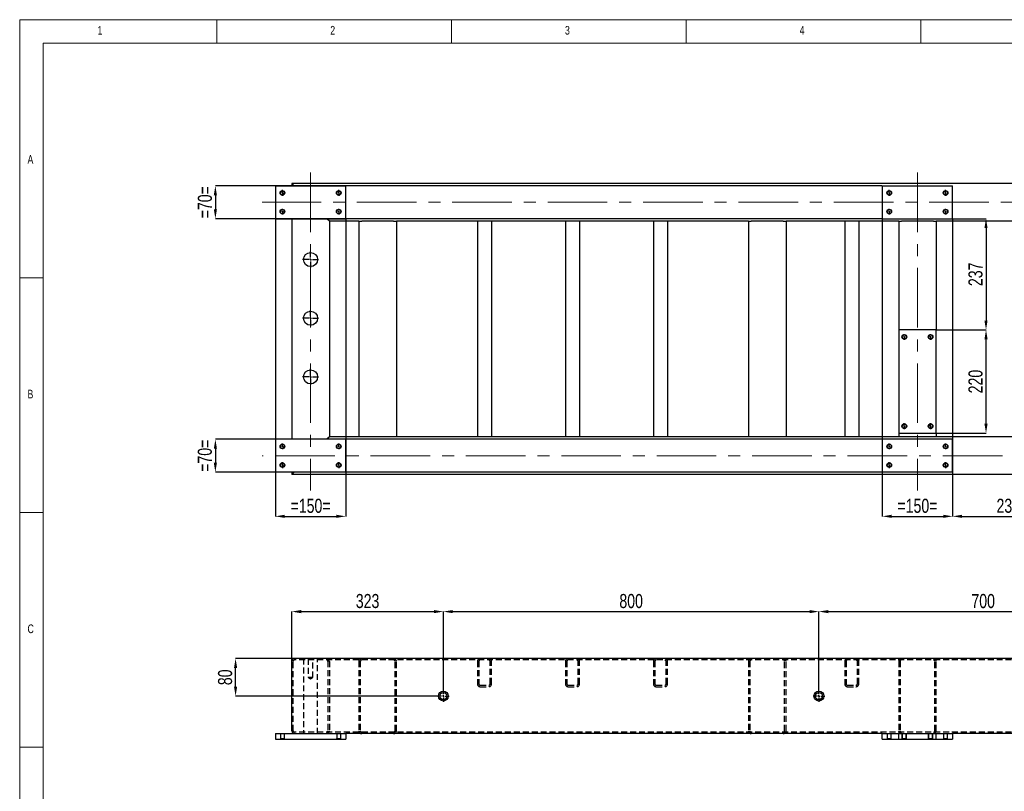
# Model space of a CAD drawing. Header units: millimetres. Extents: x 5 to 589, y 5 to 415.
# Tile 5 of 10: x 5 to 215, y 251 to 415. Entities that reach past the tile are written whole.
import ezdxf

# ---------------------------------------------------------------- set-up
doc = ezdxf.new("R2010")
doc.units = ezdxf.units.MM
doc.header["$PDSIZE"] = -1
doc.linetypes.add('CENTERX2', pattern=[20.32, 12.7, -2.54, 2.54, -2.54])
doc.linetypes.add('HIDDEN', pattern=[1.905, 1.27, -0.635])
for name, color, linetype in [('COTES', 1, 'Continuous'), ('NOTES', 6, 'Continuous'), ('TRAIT-FINS', 9, 'Continuous'), ('TRAIT-MIXTES', 3, 'CENTERX2'), ('TRAIT-TIRET', 2, 'HIDDEN')]:
    doc.layers.add(name, color=color, linetype=linetype)
doc.layers.add('TRAIT-FORT', color=4, linetype='Continuous', lineweight=25)
doc.styles.add('SLDTEXTSTYLE0', font='TXT', dxfattribs={"width": 0.75})
doc.dimstyles.new('SLDDIMSTYLE0', dxfattribs={"dimtxt": 3, "dimasz": 2, "dimexe": 0, "dimexo": 0.0625, "dimgap": 0.75, "dimtad": 1, "dimdec": 0, "dimlfac": 10, "dimrnd": 1e-09, "dimzin": 12, "dimdsep": 46, "dimtxsty": 'SLDTEXTSTYLE0', "dimsah": 1, "dimcen": 0.09, "dimadec": 0, "dimazin": 3, "dimtfac": 1, "dimtdec": 0, "dimtofl": 0, "dimtmove": 0, "dimatfit": 3, "dimfxl": 1, "dimfrac": 2, "dimtolj": 1, "dimtzin": 12, "dimarcsym": 0})
doc.dimstyles.new('SLDDIMSTYLE1', dxfattribs={"dimtxt": 3, "dimasz": 2, "dimexe": 0, "dimexo": 0.0625, "dimgap": 0.75, "dimtad": 1, "dimdec": 0, "dimlfac": 10, "dimrnd": 1e-09, "dimzin": 12, "dimdsep": 46, "dimtxsty": 'SLDTEXTSTYLE0', "dimsah": 1, "dimcen": 0.09, "dimadec": 0, "dimazin": 3, "dimtfac": 1, "dimtdec": 0, "dimtmove": 0, "dimatfit": 0, "dimfxl": 1, "dimfrac": 2, "dimtolj": 1, "dimtzin": 12, "dimarcsym": 0})

# ---------------------------------------------------------------- blocks, each defined once
blk = doc.blocks.new('_D_51')
at = {"layer": 'COTES', "color": 0, "lineweight": -2, "transparency": 16777216}
for p, q in [((63.5, 278.91), (51, 278.91)), ((51, 272.91), (51, 276.91)), ((93.95, 270.91), (51, 270.91))]:
    blk.add_line(p, q, dxfattribs=at)
at = {"layer": 'COTES', "color": 0, "transparency": 16777216}
for points in [[(50.66, 276.91), (51.33, 276.91), (51, 278.91)], [(50.66, 272.91), (51.33, 272.91), (51, 270.91)]]:
    blk.add_solid(points, dxfattribs=at)
at = {"layer": 'Defpoints', "color": 0, "transparency": 16777216}
for p in [(51, 278.91), (63.57, 278.91), (94.02, 270.91)]:
    blk.add_point(p, dxfattribs=at)
at = {"layer": 'COTES', "color": 0, "transparency": 16777216, "insert": (47.25, 274.91), "char_height": 3, "attachment_point": 2, "rotation": 90, "style": 'SLDTEXTSTYLE0'}
blk.add_mtext('\\A1;80', dxfattribs=at)
blk = doc.blocks.new('_D_52')
at = {"layer": 'COTES', "color": 0, "lineweight": -2, "transparency": 16777216}
for p, q in [((62.97, 278.37), (62.97, 288.91)), ((64.97, 288.91), (93.27, 288.91)), ((95.27, 272.22), (95.27, 288.91))]:
    blk.add_line(p, q, dxfattribs=at)
at = {"layer": 'COTES', "color": 0, "transparency": 16777216}
for points in [[(64.97, 289.24), (64.97, 288.57), (62.97, 288.91)], [(93.27, 289.24), (93.27, 288.57), (95.27, 288.91)]]:
    blk.add_solid(points, dxfattribs=at)
at = {"layer": 'Defpoints', "color": 0, "transparency": 16777216}
for p in [(95.27, 288.91), (62.97, 278.31), (95.27, 272.16)]:
    blk.add_point(p, dxfattribs=at)
at = {"layer": 'COTES', "color": 0, "transparency": 16777216, "insert": (79.12, 292.66), "char_height": 3, "attachment_point": 2, "style": 'SLDTEXTSTYLE0'}
blk.add_mtext('\\A1;323', dxfattribs=at)
blk = doc.blocks.new('_D_53')
at = {"layer": 'COTES', "color": 0, "lineweight": -2, "transparency": 16777216}
for p, q in [((95.27, 272.22), (95.27, 288.91)), ((97.27, 288.91), (173.27, 288.91)), ((175.27, 272.22), (175.27, 288.91))]:
    blk.add_line(p, q, dxfattribs=at)
at = {"layer": 'COTES', "color": 0, "transparency": 16777216}
for points in [[(97.27, 289.24), (97.27, 288.57), (95.27, 288.91)], [(173.27, 289.24), (173.27, 288.57), (175.27, 288.91)]]:
    blk.add_solid(points, dxfattribs=at)
at = {"layer": 'Defpoints', "color": 0, "transparency": 16777216}
for p in [(175.27, 288.91), (95.27, 272.16), (175.27, 272.16)]:
    blk.add_point(p, dxfattribs=at)
at = {"layer": 'COTES', "color": 0, "transparency": 16777216, "insert": (135.27, 292.66), "char_height": 3, "attachment_point": 2, "style": 'SLDTEXTSTYLE0'}
blk.add_mtext('\\A1;800', dxfattribs=at)
blk = doc.blocks.new('_D_54')
at = {"layer": 'COTES', "color": 0, "lineweight": -2, "transparency": 16777216}
for p, q in [((175.27, 272.22), (175.27, 288.91)), ((177.27, 288.91), (243.27, 288.91)), ((245.27, 272.22), (245.27, 288.91))]:
    blk.add_line(p, q, dxfattribs=at)
at = {"layer": 'COTES', "color": 0, "transparency": 16777216}
for points in [[(177.27, 289.24), (177.27, 288.57), (175.27, 288.91)], [(243.27, 289.24), (243.27, 288.57), (245.27, 288.91)]]:
    blk.add_solid(points, dxfattribs=at)
at = {"layer": 'Defpoints', "color": 0, "transparency": 16777216}
for p in [(245.27, 288.91), (175.27, 272.16), (245.27, 272.16)]:
    blk.add_point(p, dxfattribs=at)
at = {"layer": 'COTES', "color": 0, "transparency": 16777216, "insert": (210.27, 292.66), "char_height": 3, "attachment_point": 2, "style": 'SLDTEXTSTYLE0'}
blk.add_mtext('\\A1;700', dxfattribs=at)
blk = doc.blocks.new('SW_CENTERMARKSYMBOL_21')
at = {"layer": 'TRAIT-MIXTES', "color": 0}
for p, q in [((-0.4, 0), (-1.25, 0)), ((0, 0), (-0.2, 0)), ((0, 0.4), (0, 1.25)), ((0, 0), (0, 0.2)), ((0, 0), (0, -0.2)), ((0, 0), (0.2, 0)), ((0.4, 0), (1.25, 0)), ((0, -0.4), (0, -1.25))]:
    blk.add_line(p, q, dxfattribs=at)
blk = doc.blocks.new('SW_CENTERMARKSYMBOL_24')
at = {"layer": 'TRAIT-MIXTES', "color": 0}
for p, q in [((-0.4, 0), (-1.25, 0)), ((0, 0), (-0.2, 0)), ((0, 0.4), (0, 1.25)), ((0, 0), (0, 0.2)), ((0, 0), (0, -0.2)), ((0, 0), (0.2, 0)), ((0.4, 0), (1.25, 0)), ((0, -0.4), (0, -1.25))]:
    blk.add_line(p, q, dxfattribs=at)
blk = doc.blocks.new('_D_57')
at = {"layer": 'COTES', "color": 0, "lineweight": -2, "transparency": 16777216}
for p, q in [((188.7, 379.61), (46.69, 379.61)), ((46.69, 377.61), (46.69, 374.61)), ((188.7, 372.61), (46.69, 372.61))]:
    blk.add_line(p, q, dxfattribs=at)
at = {"layer": 'COTES', "color": 0, "transparency": 16777216}
for points in [[(46.36, 377.61), (47.02, 377.61), (46.69, 379.61)], [(46.36, 374.61), (47.02, 374.61), (46.69, 372.61)]]:
    blk.add_solid(points, dxfattribs=at)
at = {"layer": 'Defpoints', "color": 0, "transparency": 16777216}
for p in [(188.77, 379.61), (46.69, 372.61), (188.77, 372.61)]:
    blk.add_point(p, dxfattribs=at)
at = {"layer": 'COTES', "color": 0, "transparency": 16777216, "insert": (42.94, 376.11), "char_height": 3, "attachment_point": 2, "rotation": 90, "style": 'SLDTEXTSTYLE0'}
blk.add_mtext('\\A1;=70=', dxfattribs=at)
blk = doc.blocks.new('_D_58')
at = {"layer": 'COTES', "color": 0, "lineweight": -2, "transparency": 16777216}
for p, q in [((188.7, 325.61), (46.69, 325.61)), ((46.69, 323.61), (46.69, 320.61)), ((188.7, 318.61), (46.69, 318.61))]:
    blk.add_line(p, q, dxfattribs=at)
at = {"layer": 'COTES', "color": 0, "transparency": 16777216}
for points in [[(46.36, 323.61), (47.02, 323.61), (46.69, 325.61)], [(46.36, 320.61), (47.02, 320.61), (46.69, 318.61)]]:
    blk.add_solid(points, dxfattribs=at)
at = {"layer": 'Defpoints', "color": 0, "transparency": 16777216}
for p in [(188.77, 325.61), (46.69, 318.61), (188.77, 318.61)]:
    blk.add_point(p, dxfattribs=at)
at = {"layer": 'COTES', "color": 0, "transparency": 16777216, "insert": (42.94, 322.11), "char_height": 3, "attachment_point": 2, "rotation": 90, "style": 'SLDTEXTSTYLE0'}
blk.add_mtext('\\A1;=70=', dxfattribs=at)
blk = doc.blocks.new('_D_59')
at = {"layer": 'COTES', "color": 0, "lineweight": -2, "transparency": 16777216}
for p, q in [((200.33, 348.91), (210.88, 348.91)), ((210.88, 328.91), (210.88, 346.91)), ((200.33, 326.91), (210.88, 326.91))]:
    blk.add_line(p, q, dxfattribs=at)
at = {"layer": 'COTES', "color": 0, "transparency": 16777216}
for points in [[(210.54, 346.91), (211.21, 346.91), (210.88, 348.91)], [(210.54, 328.91), (211.21, 328.91), (210.88, 326.91)]]:
    blk.add_solid(points, dxfattribs=at)
at = {"layer": 'Defpoints', "color": 0, "transparency": 16777216}
for p in [(200.27, 348.91), (210.88, 348.91), (200.27, 326.91)]:
    blk.add_point(p, dxfattribs=at)
at = {"layer": 'COTES', "color": 0, "transparency": 16777216, "insert": (207.13, 337.91), "char_height": 3, "attachment_point": 2, "rotation": 90, "style": 'SLDTEXTSTYLE0'}
blk.add_mtext('\\A1;220', dxfattribs=at)
blk = doc.blocks.new('_D_60')
at = {"layer": 'COTES', "color": 0, "lineweight": -2, "transparency": 16777216}
for p, q in [((203.83, 372.61), (210.88, 372.61)), ((210.88, 370.61), (210.88, 350.91)), ((200.33, 348.91), (210.88, 348.91))]:
    blk.add_line(p, q, dxfattribs=at)
at = {"layer": 'COTES', "color": 0, "transparency": 16777216}
for points in [[(210.54, 370.61), (211.21, 370.61), (210.88, 372.61)], [(210.54, 350.91), (211.21, 350.91), (210.88, 348.91)]]:
    blk.add_solid(points, dxfattribs=at)
at = {"layer": 'Defpoints', "color": 0, "transparency": 16777216}
for p in [(203.77, 372.61), (200.27, 348.91), (210.88, 348.91)]:
    blk.add_point(p, dxfattribs=at)
at = {"layer": 'COTES', "color": 0, "transparency": 16777216, "insert": (207.13, 360.76), "char_height": 3, "attachment_point": 2, "rotation": 90, "style": 'SLDTEXTSTYLE0'}
blk.add_mtext('\\A1;237', dxfattribs=at)
blk = doc.blocks.new('_D_61')
at = {"layer": 'COTES', "color": 0, "lineweight": -2, "transparency": 16777216}
for p, q in [((59.47, 372.54), (59.47, 309.2)), ((74.47, 372.54), (74.47, 309.2)), ((61.47, 309.2), (72.47, 309.2))]:
    blk.add_line(p, q, dxfattribs=at)
at = {"layer": 'COTES', "color": 0, "transparency": 16777216}
for points in [[(61.47, 309.54), (61.47, 308.87), (59.47, 309.2)], [(72.47, 309.54), (72.47, 308.87), (74.47, 309.2)]]:
    blk.add_solid(points, dxfattribs=at)
at = {"layer": 'Defpoints', "color": 0, "transparency": 16777216}
for p in [(59.47, 372.61), (74.47, 372.61), (74.47, 309.2)]:
    blk.add_point(p, dxfattribs=at)
at = {"layer": 'COTES', "color": 0, "transparency": 16777216, "insert": (66.97, 312.95), "char_height": 3, "attachment_point": 2, "style": 'SLDTEXTSTYLE0'}
blk.add_mtext('\\A1;=150=', dxfattribs=at)
blk = doc.blocks.new('_D_62')
at = {"layer": 'COTES', "color": 0, "lineweight": -2, "transparency": 16777216}
for p, q in [((188.77, 372.54), (188.77, 309.2)), ((203.77, 372.54), (203.77, 309.2)), ((190.77, 309.2), (201.77, 309.2))]:
    blk.add_line(p, q, dxfattribs=at)
at = {"layer": 'COTES', "color": 0, "transparency": 16777216}
for points in [[(190.77, 309.54), (190.77, 308.87), (188.77, 309.2)], [(201.77, 309.54), (201.77, 308.87), (203.77, 309.2)]]:
    blk.add_solid(points, dxfattribs=at)
at = {"layer": 'Defpoints', "color": 0, "transparency": 16777216}
for p in [(188.77, 372.61), (203.77, 372.61), (203.77, 309.2)]:
    blk.add_point(p, dxfattribs=at)
at = {"layer": 'COTES', "color": 0, "transparency": 16777216, "insert": (196.27, 312.95), "char_height": 3, "attachment_point": 2, "style": 'SLDTEXTSTYLE0'}
blk.add_mtext('\\A1;=150=', dxfattribs=at)
blk = doc.blocks.new('_D_66')
at = {"layer": 'COTES', "color": 0, "lineweight": -2, "transparency": 16777216}
for p, q in [((203.77, 318.54), (203.77, 309.2)), ((227.47, 318.54), (227.47, 309.2)), ((205.77, 309.2), (225.47, 309.2))]:
    blk.add_line(p, q, dxfattribs=at)
at = {"layer": 'COTES', "color": 0, "transparency": 16777216}
for points in [[(205.77, 309.54), (205.77, 308.87), (203.77, 309.2)], [(225.47, 309.54), (225.47, 308.87), (227.47, 309.2)]]:
    blk.add_solid(points, dxfattribs=at)
at = {"layer": 'Defpoints', "color": 0, "transparency": 16777216}
for p in [(203.77, 318.61), (227.47, 318.61), (227.47, 309.2)]:
    blk.add_point(p, dxfattribs=at)
at = {"layer": 'COTES', "color": 0, "transparency": 16777216, "insert": (215.62, 312.95), "char_height": 3, "attachment_point": 2, "style": 'SLDTEXTSTYLE0'}
blk.add_mtext('\\A1;237', dxfattribs=at)
blk = doc.blocks.new('SW_CENTERMARKSYMBOL_25')
at = {"layer": 'TRAIT-MIXTES', "color": 0}
for p, q in [((-0.4, 0), (-0.625, 0)), ((0, 0), (-0.2, 0)), ((0, 0.4), (0, 0.625)), ((0, 0), (0, 0.2)), ((0, 0), (0, -0.2)), ((0, 0), (0.2, 0)), ((0.4, 0), (0.625, 0)), ((0, -0.4), (0, -0.625))]:
    blk.add_line(p, q, dxfattribs=at)
blk = doc.blocks.new('SW_CENTERMARKSYMBOL_26')
at = {"layer": 'TRAIT-MIXTES', "color": 0}
for p, q in [((-0.4, 0), (-0.625, 0)), ((0, 0), (-0.2, 0)), ((0, 0.4), (0, 0.625)), ((0, 0), (0, 0.2)), ((0, 0), (0, -0.2)), ((0, 0), (0.2, 0)), ((0.4, 0), (0.625, 0)), ((0, -0.4), (0, -0.625))]:
    blk.add_line(p, q, dxfattribs=at)
blk = doc.blocks.new('SW_CENTERMARKSYMBOL_27')
at = {"layer": 'TRAIT-MIXTES', "color": 0}
for p, q in [((-0.4, 0), (-0.625, 0)), ((0, 0), (-0.2, 0)), ((0, 0.4), (0, 0.625)), ((0, 0), (0, 0.2)), ((0, 0), (0, -0.2)), ((0, 0), (0.2, 0)), ((0.4, 0), (0.625, 0)), ((0, -0.4), (0, -0.625))]:
    blk.add_line(p, q, dxfattribs=at)
blk = doc.blocks.new('SW_CENTERMARKSYMBOL_28')
at = {"layer": 'TRAIT-MIXTES', "color": 0}
for p, q in [((-0.4, 0), (-0.625, 0)), ((0, 0), (-0.2, 0)), ((0, 0.4), (0, 0.625)), ((0, 0), (0, 0.2)), ((0, 0), (0, -0.2)), ((0, 0), (0.2, 0)), ((0.4, 0), (0.625, 0)), ((0, -0.4), (0, -0.625))]:
    blk.add_line(p, q, dxfattribs=at)
blk = doc.blocks.new('SW_CENTERMARKSYMBOL_35')
at = {"layer": 'TRAIT-MIXTES', "color": 0}
for p, q in [((-0.4, 0), (-1.7, 0)), ((0, 0), (-0.2, 0)), ((0, 0.4), (0, 1.7)), ((0, 0), (0, 0.2)), ((0, 0), (0, -0.2)), ((0, 0), (0.2, 0)), ((0.4, 0), (1.7, 0)), ((0, -0.4), (0, -1.7))]:
    blk.add_line(p, q, dxfattribs=at)
blk = doc.blocks.new('SW_CENTERMARKSYMBOL_36')
at = {"layer": 'TRAIT-MIXTES', "color": 0}
for p, q in [((-0.4, 0), (-0.625, 0)), ((0, 0), (-0.2, 0)), ((0, 0.4), (0, 0.625)), ((0, 0), (0, 0.2)), ((0, 0), (0, -0.2)), ((0, 0), (0.2, 0)), ((0.4, 0), (0.625, 0)), ((0, -0.4), (0, -0.625))]:
    blk.add_line(p, q, dxfattribs=at)
blk = doc.blocks.new('SW_CENTERMARKSYMBOL_37')
at = {"layer": 'TRAIT-MIXTES', "color": 0}
for p, q in [((-0.4, 0), (-0.625, 0)), ((0, 0), (-0.2, 0)), ((0, 0.4), (0, 0.625)), ((0, 0), (0, 0.2)), ((0, 0), (0, -0.2)), ((0, 0), (0.2, 0)), ((0.4, 0), (0.625, 0)), ((0, -0.4), (0, -0.625))]:
    blk.add_line(p, q, dxfattribs=at)
blk = doc.blocks.new('SW_CENTERMARKSYMBOL_38')
at = {"layer": 'TRAIT-MIXTES', "color": 0}
for p, q in [((-0.4, 0), (-0.625, 0)), ((0, 0), (-0.2, 0)), ((0, 0.4), (0, 0.625)), ((0, 0), (0, 0.2)), ((0, 0), (0, -0.2)), ((0, 0), (0.2, 0)), ((0.4, 0), (0.625, 0)), ((0, -0.4), (0, -0.625))]:
    blk.add_line(p, q, dxfattribs=at)
blk = doc.blocks.new('SW_CENTERMARKSYMBOL_39')
at = {"layer": 'TRAIT-MIXTES', "color": 0}
for p, q in [((-0.4, 0), (-0.625, 0)), ((0, 0), (-0.2, 0)), ((0, 0.4), (0, 0.625)), ((0, 0), (0, 0.2)), ((0, 0), (0, -0.2)), ((0, 0), (0.2, 0)), ((0.4, 0), (0.625, 0)), ((0, -0.4), (0, -0.625))]:
    blk.add_line(p, q, dxfattribs=at)
blk = doc.blocks.new('SW_CENTERMARKSYMBOL_40')
at = {"layer": 'TRAIT-MIXTES', "color": 0}
for p, q in [((-0.4, 0), (-0.625, 0)), ((0, 0), (-0.2, 0)), ((0, 0.4), (0, 0.625)), ((0, 0), (0, 0.2)), ((0, 0), (0, -0.2)), ((0, 0), (0.2, 0)), ((0.4, 0), (0.625, 0)), ((0, -0.4), (0, -0.625))]:
    blk.add_line(p, q, dxfattribs=at)
blk = doc.blocks.new('SW_CENTERMARKSYMBOL_41')
at = {"layer": 'TRAIT-MIXTES', "color": 0}
for p, q in [((-0.4, 0), (-0.625, 0)), ((0, 0), (-0.2, 0)), ((0, 0.4), (0, 0.625)), ((0, 0), (0, 0.2)), ((0, 0), (0, -0.2)), ((0, 0), (0.2, 0)), ((0.4, 0), (0.625, 0)), ((0, -0.4), (0, -0.625))]:
    blk.add_line(p, q, dxfattribs=at)
blk = doc.blocks.new('SW_CENTERMARKSYMBOL_42')
at = {"layer": 'TRAIT-MIXTES', "color": 0}
for p, q in [((-0.4, 0), (-0.625, 0)), ((0, 0), (-0.2, 0)), ((0, 0.4), (0, 0.625)), ((0, 0), (0, 0.2)), ((0, 0), (0, -0.2)), ((0, 0), (0.2, 0)), ((0.4, 0), (0.625, 0)), ((0, -0.4), (0, -0.625))]:
    blk.add_line(p, q, dxfattribs=at)
blk = doc.blocks.new('SW_CENTERMARKSYMBOL_43')
at = {"layer": 'TRAIT-MIXTES', "color": 0}
for p, q in [((-0.4, 0), (-0.625, 0)), ((0, 0), (-0.2, 0)), ((0, 0.4), (0, 0.625)), ((0, 0), (0, 0.2)), ((0, 0), (0, -0.2)), ((0, 0), (0.2, 0)), ((0.4, 0), (0.625, 0)), ((0, -0.4), (0, -0.625))]:
    blk.add_line(p, q, dxfattribs=at)
blk = doc.blocks.new('SW_CENTERMARKSYMBOL_46')
at = {"layer": 'TRAIT-MIXTES', "color": 0}
for p, q in [((-0.4, 0), (-1.7, 0)), ((0, 0), (-0.2, 0)), ((0, 0.4), (0, 1.7)), ((0, 0), (0, 0.2)), ((0, 0), (0, -0.2)), ((0, 0), (0.2, 0)), ((0.4, 0), (1.7, 0)), ((0, -0.4), (0, -1.7))]:
    blk.add_line(p, q, dxfattribs=at)
blk = doc.blocks.new('SW_CENTERMARKSYMBOL_47')
at = {"layer": 'TRAIT-MIXTES', "color": 0}
for p, q in [((-0.4, 0), (-1.7, 0)), ((0, 0), (-0.2, 0)), ((0, 0.4), (0, 1.7)), ((0, 0), (0, 0.2)), ((0, 0), (0, -0.2)), ((0, 0), (0.2, 0)), ((0.4, 0), (1.7, 0)), ((0, -0.4), (0, -1.7))]:
    blk.add_line(p, q, dxfattribs=at)
blk = doc.blocks.new('SW_CENTERMARKSYMBOL_49')
at = {"layer": 'TRAIT-MIXTES', "color": 0}
for p, q in [((-0.4, 0), (-0.625, 0)), ((0, 0), (-0.2, 0)), ((0, 0.4), (0, 0.625)), ((0, 0), (0, 0.2)), ((0, 0), (0, -0.2)), ((0, 0), (0.2, 0)), ((0.4, 0), (0.625, 0)), ((0, -0.4), (0, -0.625))]:
    blk.add_line(p, q, dxfattribs=at)
blk = doc.blocks.new('SW_CENTERMARKSYMBOL_50')
at = {"layer": 'TRAIT-MIXTES', "color": 0}
for p, q in [((-0.4, 0), (-0.625, 0)), ((0, 0), (-0.2, 0)), ((0, 0.4), (0, 0.625)), ((0, 0), (0, 0.2)), ((0, 0), (0, -0.2)), ((0, 0), (0.2, 0)), ((0.4, 0), (0.625, 0)), ((0, -0.4), (0, -0.625))]:
    blk.add_line(p, q, dxfattribs=at)
blk = doc.blocks.new('SW_CENTERMARKSYMBOL_51')
at = {"layer": 'TRAIT-MIXTES', "color": 0}
for p, q in [((-0.4, 0), (-0.625, 0)), ((0, 0), (-0.2, 0)), ((0, 0.4), (0, 0.625)), ((0, 0), (0, 0.2)), ((0, 0), (0, -0.2)), ((0, 0), (0.2, 0)), ((0.4, 0), (0.625, 0)), ((0, -0.4), (0, -0.625))]:
    blk.add_line(p, q, dxfattribs=at)
blk = doc.blocks.new('SW_CENTERMARKSYMBOL_52')
at = {"layer": 'TRAIT-MIXTES', "color": 0}
for p, q in [((-0.4, 0), (-0.625, 0)), ((0, 0), (-0.2, 0)), ((0, 0.4), (0, 0.625)), ((0, 0), (0, 0.2)), ((0, 0), (0, -0.2)), ((0, 0), (0.2, 0)), ((0.4, 0), (0.625, 0)), ((0, -0.4), (0, -0.625))]:
    blk.add_line(p, q, dxfattribs=at)
blk = doc.blocks.new('SW_CENTERMARKSYMBOL_55')
at = {"layer": 'TRAIT-MIXTES', "color": 0}
for p, q in [((-0.4, 0), (-0.625, 0)), ((0, 0), (-0.2, 0)), ((0, 0.4), (0, 0.625)), ((0, 0), (0, 0.2)), ((0, 0), (0, -0.2)), ((0, 0), (0.2, 0)), ((0.4, 0), (0.625, 0)), ((0, -0.4), (0, -0.625))]:
    blk.add_line(p, q, dxfattribs=at)
blk = doc.blocks.new('SW_CENTERMARKSYMBOL_56')
at = {"layer": 'TRAIT-MIXTES', "color": 0}
for p, q in [((-0.4, 0), (-0.625, 0)), ((0, 0), (-0.2, 0)), ((0, 0.4), (0, 0.625)), ((0, 0), (0, 0.2)), ((0, 0), (0, -0.2)), ((0, 0), (0.2, 0)), ((0.4, 0), (0.625, 0)), ((0, -0.4), (0, -0.625))]:
    blk.add_line(p, q, dxfattribs=at)
blk = doc.blocks.new('SW_CENTERMARKSYMBOL_57')
at = {"layer": 'TRAIT-MIXTES', "color": 0}
for p, q in [((-0.4, 0), (-0.625, 0)), ((0, 0), (-0.2, 0)), ((0, 0.4), (0, 0.625)), ((0, 0), (0, 0.2)), ((0, 0), (0, -0.2)), ((0, 0), (0.2, 0)), ((0.4, 0), (0.625, 0)), ((0, -0.4), (0, -0.625))]:
    blk.add_line(p, q, dxfattribs=at)
blk = doc.blocks.new('SW_CENTERMARKSYMBOL_58')
at = {"layer": 'TRAIT-MIXTES', "color": 0}
for p, q in [((-0.4, 0), (-0.625, 0)), ((0, 0), (-0.2, 0)), ((0, 0.4), (0, 0.625)), ((0, 0), (0, 0.2)), ((0, 0), (0, -0.2)), ((0, 0), (0.2, 0)), ((0.4, 0), (0.625, 0)), ((0, -0.4), (0, -0.625))]:
    blk.add_line(p, q, dxfattribs=at)

msp = doc.modelspace()

# ---------------------------------------------------------------- linework, layer by layer
at = {"lineweight": 18}
for p, q in [((589, 415), (5, 415)), ((5, 415), (5, 5)), ((47, 410), (47, 415)), ((97, 415), (97, 410)), ((147, 410), (147, 415)), ((197, 415), (197, 410)), ((584, 410), (10, 410)), ((10, 410), (10, 10)), ((10, 360), (5, 360)), ((5, 310), (10, 310)), ((10, 260), (5, 260))]:
    msp.add_line(p, q, dxfattribs=at)
at = {"layer": 'TRAIT-FINS', "lineweight": 18}
for p, q in [((192.97, 261.71), (192.97, 262.91)), ((192.97, 261.71), (192.97, 262.91)), ((193.97, 261.71), (193.97, 262.91)), ((193.97, 261.71), (193.97, 262.91)), ((198.57, 261.71), (198.57, 262.91)), ((198.57, 261.71), (198.57, 262.91)), ((199.57, 261.71), (199.57, 262.91)), ((199.57, 261.71), (199.57, 262.91))]:
    msp.add_line(p, q, dxfattribs=at)
for centre in [(193.47, 347.41), (199.07, 347.41), (193.47, 328.41), (199.07, 328.41)]:
    msp.add_arc(centre, 0.5, 255, 195, dxfattribs=at)
at = {"layer": 'TRAIT-FORT', "lineweight": 25}
for p, q in [((310.27, 380.11), (62.97, 380.11)), ((63.47, 379.61), (62.97, 380.11)), ((62.97, 380.11), (62.97, 379.61)), ((63.47, 379.61), (62.97, 380.11)), ((59.47, 379.61), (74.47, 379.61)), ((59.47, 379.61), (59.47, 372.61)), ((74.47, 372.61), (74.47, 379.61)), ((188.77, 379.61), (203.77, 379.61)), ((188.77, 379.61), (188.77, 372.61)), ((203.77, 372.61), (203.77, 379.61)), ((59.47, 372.61), (74.47, 372.61)), ((62.97, 372.61), (62.97, 325.61)), ((70.97, 372.11), (70.47, 372.61)), ((70.97, 372.11), (70.47, 372.61)), ((77.27, 372.11), (70.97, 372.11)), ((70.97, 372.11), (70.97, 326.11)), ((77.27, 372.11), (77.27, 326.11)), ((77.27, 372.11), (77.87, 372.11)), ((84.67, 372.11), (77.87, 372.11)), ((84.67, 372.11), (85.27, 372.11)), ((160.27, 372.11), (85.27, 372.11)), ((85.27, 372.11), (85.27, 326.11)), ((102.52, 372.11), (102.52, 326.11)), ((105.52, 372.11), (105.52, 326.11)), ((121.27, 372.11), (121.27, 326.11)), ((124.27, 372.11), (124.27, 326.11)), ((140.02, 372.11), (140.02, 326.11)), ((143.02, 372.11), (143.02, 326.11)), ((160.27, 372.11), (160.27, 326.11)), ((160.27, 372.11), (160.87, 372.11)), ((167.67, 372.11), (160.87, 372.11)), ((167.67, 372.11), (168.27, 372.11)), ((192.27, 372.11), (168.27, 372.11)), ((168.27, 372.11), (168.27, 326.11)), ((180.77, 372.11), (180.77, 326.11)), ((183.77, 372.11), (183.77, 326.11)), ((188.77, 372.61), (203.77, 372.61)), ((192.27, 372.11), (192.27, 348.91)), ((192.27, 372.11), (192.87, 372.11)), ((199.67, 372.11), (192.87, 372.11)), ((199.67, 372.11), (200.27, 372.11)), ((200.27, 372.11), (200.27, 348.91)), ((261.27, 372.11), (200.27, 372.11)), ((192.27, 348.91), (192.27, 326.91)), ((200.27, 348.91), (192.27, 348.91)), ((200.27, 326.91), (200.27, 348.91)), ((74.47, 325.61), (59.47, 325.61)), ((59.47, 325.61), (59.47, 318.61)), ((70.97, 326.11), (70.47, 325.61)), ((77.27, 326.11), (70.97, 326.11)), ((74.47, 318.61), (74.47, 325.61)), ((77.87, 326.11), (77.27, 326.11)), ((84.67, 326.11), (77.87, 326.11)), ((85.27, 326.11), (84.67, 326.11)), ((160.27, 326.11), (85.27, 326.11)), ((160.87, 326.11), (160.27, 326.11)), ((167.67, 326.11), (160.87, 326.11)), ((168.27, 326.11), (167.67, 326.11)), ((192.27, 326.11), (168.27, 326.11)), ((203.77, 325.61), (188.77, 325.61)), ((188.77, 325.61), (188.77, 318.61)), ((192.27, 326.91), (200.27, 326.91)), ((192.27, 326.91), (192.27, 326.11)), ((192.87, 326.11), (192.27, 326.11)), ((199.67, 326.11), (192.87, 326.11)), ((200.27, 326.11), (199.67, 326.11)), ((200.27, 326.91), (200.27, 326.11)), ((261.27, 326.11), (200.27, 326.11)), ((203.77, 318.61), (203.77, 325.61)), ((74.47, 318.61), (59.47, 318.61)), ((63.47, 318.61), (62.97, 318.11)), ((62.97, 318.61), (62.97, 318.11)), ((310.27, 318.11), (62.97, 318.11)), ((203.77, 318.61), (188.77, 318.61)), ((62.97, 263.51), (62.97, 278.31)), ((309.67, 278.91), (63.57, 278.91)), ((59.47, 262.91), (74.47, 262.91)), ((59.47, 262.91), (59.47, 261.71)), ((74.47, 262.91), (74.47, 261.71)), ((188.77, 262.91), (74.47, 262.91)), ((188.77, 261.71), (188.77, 262.91)), ((188.77, 262.91), (203.77, 262.91)), ((203.77, 262.91), (203.77, 261.71)), ((227.47, 262.91), (203.77, 262.91)), ((59.47, 261.71), (74.47, 261.71)), ((188.77, 261.71), (203.77, 261.71))]:
    msp.add_line(p, q, dxfattribs=at)
at = {"layer": 'TRAIT-FORT', "lineweight": 18}
msp.add_line((310.27, 380.11), (62.97, 380.11), dxfattribs=at)
at = {"layer": 'TRAIT-FORT', "lineweight": 25}
for centre, radius in [((60.97, 378.11), 0.503), ((60.97, 378.11), 0.425), ((72.97, 378.11), 0.503), ((72.97, 378.11), 0.425), ((190.27, 378.11), 0.503), ((190.27, 378.11), 0.425), ((202.27, 378.11), 0.503), ((202.27, 378.11), 0.425), ((60.97, 374.11), 0.503), ((60.97, 374.11), 0.425), ((72.97, 374.11), 0.503), ((72.97, 374.11), 0.425), ((190.27, 374.11), 0.503), ((190.27, 374.11), 0.425), ((202.27, 374.11), 0.503), ((202.27, 374.11), 0.425), ((66.97, 363.91), 1.5), ((66.97, 351.41), 1.5), ((193.47, 347.41), 0.503), ((193.47, 347.41), 0.425), ((199.07, 347.41), 0.503), ((199.07, 347.41), 0.425), ((66.97, 338.91), 1.5), ((193.47, 328.41), 0.503), ((193.47, 328.41), 0.425), ((199.07, 328.41), 0.503), ((199.07, 328.41), 0.425), ((60.97, 324.11), 0.503), ((60.97, 324.11), 0.425), ((72.97, 324.11), 0.503), ((72.97, 324.11), 0.425), ((190.27, 324.11), 0.503), ((190.27, 324.11), 0.425), ((202.27, 324.11), 0.503), ((202.27, 324.11), 0.425), ((60.97, 320.11), 0.503), ((60.97, 320.11), 0.425), ((72.97, 320.11), 0.503), ((72.97, 320.11), 0.425), ((190.27, 320.11), 0.503), ((190.27, 320.11), 0.425), ((202.27, 320.11), 0.503), ((202.27, 320.11), 0.425), ((95.27, 270.91), 1.05), ((95.27, 270.91), 0.75), ((175.27, 270.91), 1.05), ((175.27, 270.91), 0.75)]:
    msp.add_circle(centre, radius, dxfattribs=at)
for centre, start, end in [((63.57, 278.31), 90, 180), ((63.57, 263.51), 180, 270)]:
    msp.add_arc(centre, 0.6, start, end, dxfattribs=at)
at = {"layer": 'TRAIT-MIXTES', "lineweight": 18}
for p, q in [((66.97, 382.43), (66.97, 314.74)), ((196.27, 382.43), (196.27, 314.74)), ((313.07, 376.11), (56.69, 376.11)), ((315.98, 322.11), (56.69, 322.11))]:
    msp.add_line(p, q, dxfattribs=at)
at = {"layer": 'TRAIT-TIRET'}
for p, q in [((63.27, 263.51), (63.27, 278.31)), ((309.67, 278.61), (63.57, 278.61)), ((65.47, 278.91), (65.47, 278.61)), ((65.47, 278.91), (65.47, 262.91)), ((66.36, 278.91), (66.46, 278.81)), ((66.46, 278.81), (67.48, 278.81)), ((66.46, 278.81), (66.46, 274.91)), ((67.48, 278.81), (67.57, 278.91)), ((67.48, 274.91), (67.48, 278.81)), ((68.47, 278.61), (68.47, 278.91)), ((68.47, 262.91), (68.47, 278.91)), ((70.67, 278.31), (70.67, 263.51)), ((70.97, 278.31), (70.97, 263.51)), ((77.27, 278.31), (77.27, 263.51)), ((77.57, 278.31), (77.57, 263.51)), ((84.97, 263.51), (84.97, 278.31)), ((85.27, 263.51), (85.27, 278.31)), ((102.52, 278.31), (102.52, 273.51)), ((102.82, 278.31), (102.82, 273.51)), ((105.22, 273.51), (105.22, 278.31)), ((105.52, 273.51), (105.52, 278.31)), ((121.27, 278.31), (121.27, 273.51)), ((121.57, 278.31), (121.57, 273.51)), ((123.97, 273.51), (123.97, 278.31)), ((124.27, 273.51), (124.27, 278.31)), ((140.02, 278.31), (140.02, 273.51)), ((140.32, 278.31), (140.32, 273.51)), ((142.72, 273.51), (142.72, 278.31)), ((143.02, 273.51), (143.02, 278.31)), ((160.27, 278.31), (160.27, 263.51)), ((160.57, 278.31), (160.57, 263.51)), ((167.97, 263.51), (167.97, 278.31)), ((168.27, 263.51), (168.27, 278.31)), ((180.77, 278.31), (180.77, 273.51)), ((181.07, 278.31), (181.07, 273.51)), ((183.47, 273.51), (183.47, 278.31)), ((183.77, 273.51), (183.77, 278.31)), ((192.27, 278.31), (192.27, 263.51)), ((192.57, 278.31), (192.57, 263.51)), ((199.97, 263.51), (199.97, 278.31)), ((200.27, 263.51), (200.27, 278.31)), ((66.46, 274.91), (67.48, 274.91)), ((66.46, 274.91), (66.97, 274.6)), ((66.97, 274.6), (67.48, 274.91)), ((103.12, 273.21), (104.92, 273.21)), ((103.12, 272.91), (104.92, 272.91)), ((121.87, 273.21), (123.67, 273.21)), ((121.87, 272.91), (123.67, 272.91)), ((140.62, 273.21), (142.42, 273.21)), ((140.62, 272.91), (142.42, 272.91)), ((181.37, 273.21), (183.17, 273.21)), ((181.37, 272.91), (183.17, 272.91)), ((60.54, 262.91), (60.54, 261.78)), ((61.39, 261.78), (61.39, 262.91)), ((309.67, 263.21), (63.57, 263.21)), ((65.47, 263.21), (65.47, 262.91)), ((68.47, 262.91), (68.47, 263.21)), ((72.54, 262.91), (72.54, 261.78)), ((73.39, 261.78), (73.39, 262.91)), ((189.84, 262.91), (189.84, 261.78)), ((190.69, 261.78), (190.69, 262.91)), ((192.27, 261.71), (192.27, 262.91)), ((193.04, 262.91), (193.04, 261.78)), ((193.89, 261.78), (193.89, 262.91)), ((198.64, 262.91), (198.64, 261.78)), ((199.49, 261.78), (199.49, 262.91)), ((200.27, 261.71), (200.27, 262.91)), ((201.84, 262.91), (201.84, 261.78)), ((202.69, 261.78), (202.69, 262.91)), ((60.54, 261.78), (60.46, 261.71)), ((61.39, 261.78), (60.54, 261.78)), ((61.47, 261.71), (61.39, 261.78)), ((72.54, 261.78), (72.46, 261.71)), ((73.39, 261.78), (72.54, 261.78)), ((73.47, 261.71), (73.39, 261.78)), ((189.84, 261.78), (189.76, 261.71)), ((190.69, 261.78), (189.84, 261.78)), ((190.77, 261.71), (190.69, 261.78)), ((193.04, 261.78), (192.96, 261.71)), ((193.89, 261.78), (193.04, 261.78)), ((193.97, 261.71), (193.89, 261.78)), ((198.64, 261.78), (198.56, 261.71)), ((199.49, 261.78), (198.64, 261.78)), ((199.57, 261.71), (199.49, 261.78)), ((201.84, 261.78), (201.76, 261.71)), ((202.69, 261.78), (201.84, 261.78)), ((202.77, 261.71), (202.69, 261.78))]:
    msp.add_line(p, q, dxfattribs=at)
for centre, radius, start, end in [((63.57, 278.31), 0.3, 90, 180), ((70.37, 278.31), 0.6, 0, 90), ((70.37, 278.31), 0.3, 0, 90), ((77.87, 278.31), 0.6, 90, 180), ((77.87, 278.31), 0.3, 90, 180), ((84.67, 278.31), 0.6, 0, 90), ((84.67, 278.31), 0.3, 0, 90), ((103.12, 278.31), 0.6, 90, 180), ((103.12, 278.31), 0.3, 90, 180), ((104.92, 278.31), 0.6, 0, 90), ((104.92, 278.31), 0.3, 0, 90), ((121.87, 278.31), 0.6, 90, 180), ((121.87, 278.31), 0.3, 90, 180), ((123.67, 278.31), 0.6, 0, 90), ((123.67, 278.31), 0.3, 0, 90), ((140.62, 278.31), 0.6, 90, 180), ((140.62, 278.31), 0.3, 90, 180), ((142.42, 278.31), 0.6, 0, 90), ((142.42, 278.31), 0.3, 0, 90), ((160.87, 278.31), 0.6, 90, 180), ((160.87, 278.31), 0.3, 90, 180), ((167.67, 278.31), 0.6, 0, 90), ((167.67, 278.31), 0.3, 0, 90), ((181.37, 278.31), 0.6, 90, 180), ((181.37, 278.31), 0.3, 90, 180), ((183.17, 278.31), 0.6, 0, 90), ((183.17, 278.31), 0.3, 0, 90), ((192.87, 278.31), 0.6, 90, 180), ((192.87, 278.31), 0.3, 90, 180), ((199.67, 278.31), 0.6, 0, 90), ((199.67, 278.31), 0.3, 0, 90), ((103.12, 273.51), 0.6, 180, 270), ((103.12, 273.51), 0.3, 180, 270), ((104.92, 273.51), 0.6, 270, 0), ((104.92, 273.51), 0.3, 270, 0), ((121.87, 273.51), 0.6, 180, 270), ((121.87, 273.51), 0.3, 180, 270), ((123.67, 273.51), 0.3, 270, 0), ((123.67, 273.51), 0.6, 270, 0), ((140.62, 273.51), 0.6, 180, 270), ((140.62, 273.51), 0.3, 180, 270), ((142.42, 273.51), 0.3, 270, 0), ((142.42, 273.51), 0.6, 270, 0), ((181.37, 273.51), 0.6, 180, 270), ((181.37, 273.51), 0.3, 180, 270), ((183.17, 273.51), 0.3, 270, 0), ((183.17, 273.51), 0.6, 270, 0), ((63.57, 263.51), 0.3, 180, 270), ((70.37, 263.51), 0.6, 270, 0), ((70.37, 263.51), 0.3, 270, 0), ((77.87, 263.51), 0.6, 180, 270), ((77.87, 263.51), 0.3, 180, 270), ((84.67, 263.51), 0.6, 270, 0), ((84.67, 263.51), 0.3, 270, 0), ((160.87, 263.51), 0.6, 180, 270), ((160.87, 263.51), 0.3, 180, 270), ((167.67, 263.51), 0.6, 270, 0), ((167.67, 263.51), 0.3, 270, 0), ((192.87, 263.51), 0.6, 180, 270), ((192.87, 263.51), 0.3, 180, 270), ((199.67, 263.51), 0.6, 270, 0), ((199.67, 263.51), 0.3, 270, 0)]:
    msp.add_arc(centre, radius, start, end, dxfattribs=at)

# ---------------------------------------------------------------- block references
at = {"layer": 'TRAIT-MIXTES'}
for name, p in [('SW_CENTERMARKSYMBOL_39', (60.97, 378.11)), ('SW_CENTERMARKSYMBOL_36', (72.97, 378.11)), ('SW_CENTERMARKSYMBOL_28', (190.27, 378.11)), ('SW_CENTERMARKSYMBOL_25', (202.27, 378.11)), ('SW_CENTERMARKSYMBOL_38', (60.97, 374.11)), ('SW_CENTERMARKSYMBOL_37', (72.97, 374.11)), ('SW_CENTERMARKSYMBOL_27', (190.27, 374.11)), ('SW_CENTERMARKSYMBOL_26', (202.27, 374.11)), ('SW_CENTERMARKSYMBOL_47', (66.97, 363.91)), ('SW_CENTERMARKSYMBOL_46', (66.97, 351.41)), ('SW_CENTERMARKSYMBOL_43', (193.47, 347.41)), ('SW_CENTERMARKSYMBOL_42', (199.07, 347.41)), ('SW_CENTERMARKSYMBOL_35', (66.97, 338.91)), ('SW_CENTERMARKSYMBOL_41', (193.47, 328.41)), ('SW_CENTERMARKSYMBOL_40', (199.07, 328.41)), ('SW_CENTERMARKSYMBOL_52', (60.97, 324.11)), ('SW_CENTERMARKSYMBOL_49', (72.97, 324.11)), ('SW_CENTERMARKSYMBOL_58', (190.27, 324.11)), ('SW_CENTERMARKSYMBOL_55', (202.27, 324.11)), ('SW_CENTERMARKSYMBOL_51', (60.97, 320.11)), ('SW_CENTERMARKSYMBOL_50', (72.97, 320.11)), ('SW_CENTERMARKSYMBOL_57', (190.27, 320.11)), ('SW_CENTERMARKSYMBOL_56', (202.27, 320.11)), ('SW_CENTERMARKSYMBOL_21', (95.27, 270.91)), ('SW_CENTERMARKSYMBOL_24', (175.27, 270.91))]:
    msp.add_blockref(name, p, dxfattribs=at)

# ---------------------------------------------------------------- texts
at = {"layer": 'NOTES', "char_height": 1.85, "attachment_point": 1, "style": 'SLDTEXTSTYLE0'}
for s, insert in [('1', (21.58, 413.67)), ('2', (71.17, 413.67)), ('3', (121.17, 413.67)), ('4', (171.17, 413.67)), ('A', (6.67, 386.17)), ('B', (6.67, 336.17)), ('C', (6.67, 286.17))]:
    msp.add_mtext(s, dxfattribs=dict(at, insert=insert))

# ---------------------------------------------------------------- dimensions: what is measured, and where the dimension line sits
at = {"layer": 'COTES'}
for base, p1, p2, picture, middle in [((46.69, 372.61), (188.77, 379.61), (188.77, 372.61), '_D_57', (46.69, 376.11)), ((46.69, 318.61), (188.77, 325.61), (188.77, 318.61), '_D_58', (46.69, 322.11))]:
    dim = msp.add_linear_dim(base=base, p1=p1, p2=p2, angle=90, text='=<>=', dimstyle='SLDDIMSTYLE1', dxfattribs=at)
    dim.commit()
    dim.dimension.update_dxf_attribs({"geometry": picture, "text_midpoint": middle, "dimtype": 160})
for base, p1, p2, picture, middle in [((74.47, 309.2), (59.47, 372.61), (74.47, 372.61), '_D_61', (66.97, 309.2)), ((203.77, 309.2), (188.77, 372.61), (203.77, 372.61), '_D_62', (196.27, 309.2))]:
    dim = msp.add_linear_dim(base=base, p1=p1, p2=p2, text='=<>=', dimstyle='SLDDIMSTYLE0', dxfattribs=at)
    dim.commit()
    dim.dimension.update_dxf_attribs({"geometry": picture, "text_midpoint": middle, "dimtype": 160})
for base, p1, p2, dimstyle, picture, middle in [((210.88, 348.91), (203.77, 372.61), (200.27, 348.91), 'SLDDIMSTYLE0', '_D_60', (210.88, 360.76)), ((210.88, 348.91), (200.27, 326.91), (200.27, 348.91), 'SLDDIMSTYLE0', '_D_59', (210.88, 337.91)), ((51, 278.91), (94.02, 270.91), (63.57, 278.91), 'SLDDIMSTYLE1', '_D_51', (51, 274.91))]:
    dim = msp.add_linear_dim(base=base, p1=p1, p2=p2, angle=90, dimstyle=dimstyle, dxfattribs=at)
    dim.commit()
    dim.dimension.update_dxf_attribs({"geometry": picture, "text_midpoint": middle, "dimtype": 160})
for base, p1, p2, picture, middle in [((227.47, 309.2), (203.77, 318.61), (227.47, 318.61), '_D_66', (215.62, 309.2)), ((95.27, 288.91), (62.97, 278.31), (95.27, 272.16), '_D_52', (79.12, 288.91)), ((175.27, 288.91), (95.27, 272.16), (175.27, 272.16), '_D_53', (135.27, 288.91)), ((245.27, 288.91), (175.27, 272.16), (245.27, 272.16), '_D_54', (210.27, 288.91))]:
    dim = msp.add_linear_dim(base=base, p1=p1, p2=p2, dimstyle='SLDDIMSTYLE0', dxfattribs=at)
    dim.commit()
    dim.dimension.update_dxf_attribs({"geometry": picture, "text_midpoint": middle, "dimtype": 160})

doc.saveas('drawing.dxf')
